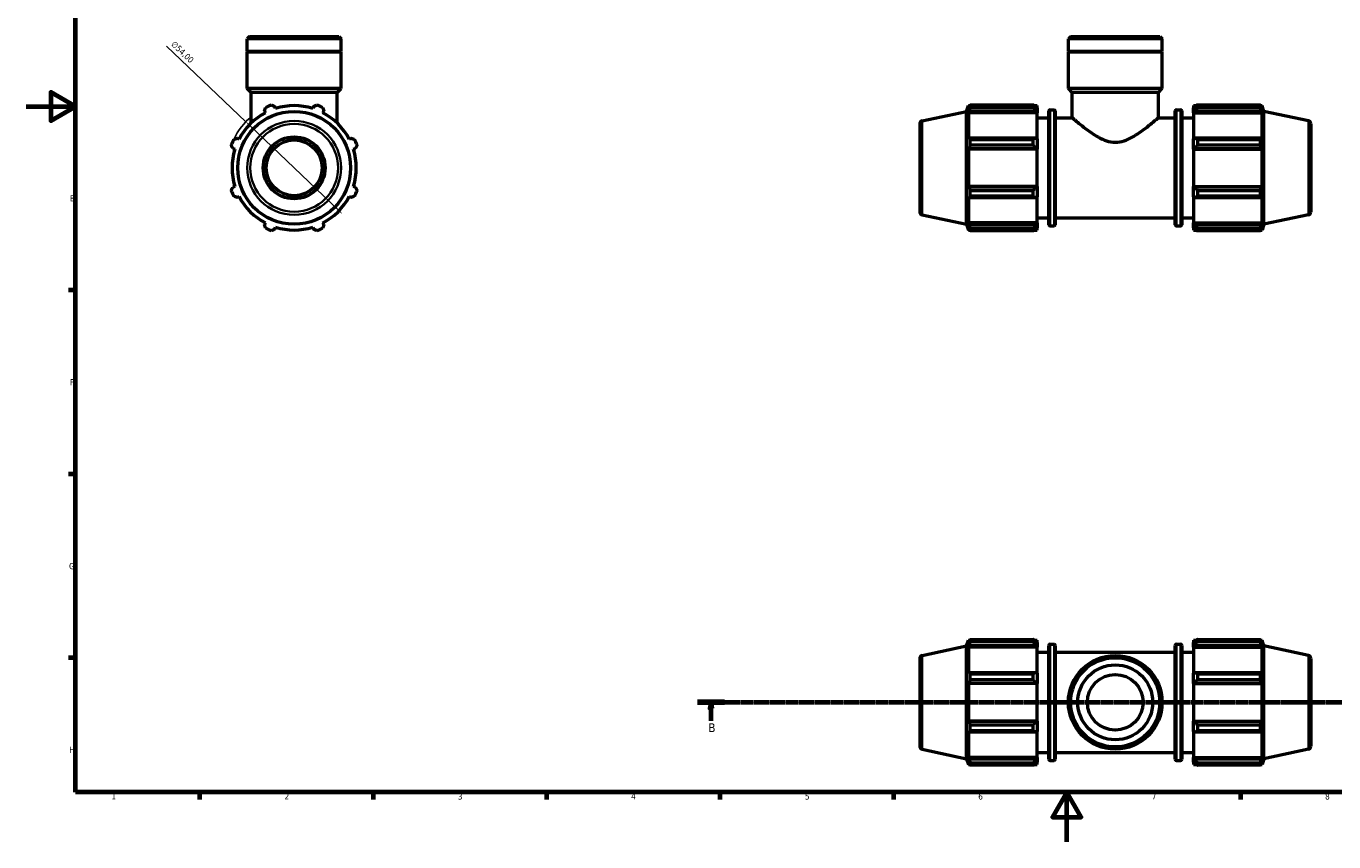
# Model space of a CAD drawing. Header units: millimetres. Extents: x 0 to 931, y 0 to 945.
# Tile 1 of 5: x 0 to 528, y 0 to 329. Entities that reach past the tile are written whole.
import ezdxf

# ---------------------------------------------------------------- set-up
doc = ezdxf.new("R2010")
doc.units = ezdxf.units.MM
doc.linetypes.add('CHAIN', pattern=[0.7087, 0.4724, -0.0591, 0.1181, -0.0591])
for name, color, linetype, lineweight in [('Border (ISO)', 7, 'Continuous', 70), ('Dimension (ISO)', 7, 'Continuous', 25), ('Section Line (ISO)', 7, 'CHAIN', 70), ('Visible (ISO)', 7, 'Continuous', 50), ('Visible Narrow (ISO)', 7, 'Continuous', 35)]:
    doc.layers.add(name, color=color, linetype=linetype, lineweight=lineweight)
doc.styles.add('Label Text (ISO)', font='tahoma.ttf')
doc.styles.add('Note Text (ISO)', font='tahoma.ttf')
doc.dimstyles.new('Default (ISO)', dxfattribs={"dimtxt": 2.5, "dimasz": 2.5, "dimexe": 3.175, "dimexo": 0, "dimgap": 0.762, "dimtad": 1, "dimrnd": 1e-08, "dimzin": 0, "dimtxsty": 'Note Text (ISO)', "dimcen": 0.09, "dimdle": 10, "dimclrd": 256, "dimclre": 256, "dimclrt": 232, "dimazin": 0, "dimtfac": 1.40208, "dimtmove": 0, "dimatfit": 3, "dimfxl": 1, "dimtolj": 1, "dimtzin": 0, "dimlwd": -1, "dimlwe": -1, "dimarcsym": 0})

# ---------------------------------------------------------------- blocks, each defined once
blk = doc.blocks.new('Borders Default Border')
at = {"layer": 'Border (ISO)'}
for p, q in [((20, 222.75), (17.1, 222.75)), ((20, 148.5), (17.1, 148.5)), ((20, 74.25), (17.1, 74.25)), ((70.08, 20), (70.08, 17.1)), ((140.17, 20), (140.17, 17.1)), ((210.25, 20), (210.25, 17.1)), ((280.33, 20), (280.33, 17.1)), ((350.42, 20), (350.42, 17.1)), ((490.58, 20), (490.58, 17.1))]:
    blk.add_line(p, q, dxfattribs=at)
at = {"layer": 'Border (ISO)', "flags": 128}
for points in [[(20, 20), (20, 574), (821, 574), (821, 20), (20, 20)], [(0, 297), (20, 297), (10, 302.77), (10, 291.23), (20, 297)], [(420.5, 0), (420.5, 20), (414.73, 10), (426.27, 10), (420.5, 20)]]:
    blk.add_lwpolyline(points, dxfattribs=at)
at = {"layer": 'Border (ISO)', "color": 232, "true_color": 0xca0064, "char_height": 2.5, "attachment_point": 7, "style": 'Note Text (ISO)'}
for s, insert in [('E', (17.64, 258.63)), ('F', (17.7, 184.38)), ('G', (17.31, 110.08)), ('H', (17.44, 35.88)), ('1', (34.48, 17.1)), ('2', (104.37, 17.1)), ('3', (174.43, 17.05)), ('4', (244.42, 17.1)), ('5', (314.64, 17.05)), ('6', (384.66, 17.05)), ('7', (454.77, 17.1)), ('8', (524.81, 17.04))]:
    blk.add_mtext(s, dxfattribs=dict(at, insert=insert))
blk = doc.blocks.new('2dTransSection0')
at = {"layer": 'Section Line (ISO)', "linetype": 'CHAIN'}
blk.add_line((271.24, 56.35), (729.28, 56.35), dxfattribs=at)
at = {"layer": 'Section Line (ISO)', "linetype": 'Continuous', "lineweight": 140}
for p, q in [((271.24, 56.35), (282.2, 56.35)), ((718.32, 56.35), (729.28, 56.35))]:
    blk.add_line(p, q, dxfattribs=at)
at = {"layer": 'Section Line (ISO)', "linetype": 'Continuous'}
for p, q in [((276.72, 56.35), (276.22, 53.85)), ((276.22, 53.85), (277.22, 53.85)), ((276.72, 53.85), (276.72, 56.35)), ((277.22, 53.85), (276.72, 56.35)), ((276.72, 48.93), (276.72, 53.85)), ((723.8, 56.35), (723.3, 53.85)), ((723.3, 53.85), (724.3, 53.85)), ((723.8, 53.85), (723.8, 56.35)), ((724.3, 53.85), (723.8, 56.35)), ((723.8, 48.93), (723.8, 53.85))]:
    blk.add_line(p, q, dxfattribs=at)
at = {"layer": 'Section Line (ISO)', "linetype": 'Continuous', "flags": 128}
for points in [[(277.22, 53.85), (276.72, 56.35), (276.22, 53.85), (277.22, 53.85)], [(724.3, 53.85), (723.8, 56.35), (723.3, 53.85), (724.3, 53.85)]]:
    blk.add_lwpolyline(points, dxfattribs=at)
at = {"layer": 'Section Line (ISO)'}
for points in [[(277.22, 53.85), (276.72, 56.35), (276.22, 53.85), (277.22, 53.85)], [(724.3, 53.85), (723.8, 56.35), (723.3, 53.85), (724.3, 53.85)]]:
    blk.add_solid(points, dxfattribs=at)
at = {"layer": 'Section Line (ISO)', "char_height": 3.5, "attachment_point": 7, "style": 'Label Text (ISO)'}
for insert in [(275.66, 44.35), (722.73, 44.35)]:
    blk.add_mtext('B', dxfattribs=dict(at, insert=insert))
blk = doc.blocks.new('*D14')
at = {"layer": 'Defpoints', "color": 0, "transparency": 16777216}
for p in [(88.75, 290.86), (127.82, 253.58)]:
    blk.add_point(p, dxfattribs=at)
at = {"layer": 'Dimension (ISO)', "transparency": 16777216}
for p, q in [((88.75, 290.86), (56.76, 321.37)), ((126.01, 255.31), (90.55, 289.13))]:
    blk.add_line(p, q, dxfattribs=at)
blk.add_arc((108.28, 272.22), 27, 129.6098, 154.792, dxfattribs=at)
for points in [[(90.84, 289.43), (90.27, 288.83), (88.75, 290.86)], [(126.3, 255.61), (125.72, 255.01), (127.82, 253.58)]]:
    blk.add_solid(points, dxfattribs=at)
at = {"layer": 'Dimension (ISO)', "color": 232, "true_color": 0xca0064, "transparency": 16777216, "insert": (60.05, 323.72), "char_height": 2.5, "attachment_point": 1, "rotation": 316.3473, "style": 'Note Text (ISO)'}
blk.add_mtext('\\A1;∅54,00', dxfattribs=at)

msp = doc.modelspace()

# ---------------------------------------------------------------- linework, layer by layer
at = {"layer": 'Visible (ISO)'}
for p, q in [((90.258, 325.219), (89.35, 324.311)), ((127.213, 324.311), (89.35, 324.311)), ((89.35, 319.219), (89.35, 324.311)), ((90.258, 325.219), (126.305, 325.219)), ((126.305, 325.219), (127.213, 324.311)), ((127.213, 319.219), (127.213, 324.311)), ((422.008, 325.219), (421.099, 324.311)), ((421.099, 319.219), (421.099, 324.311)), ((458.963, 324.311), (421.099, 324.311)), ((422.008, 325.219), (458.054, 325.219)), ((458.054, 325.219), (458.963, 324.311)), ((458.963, 319.219), (458.963, 324.311)), ((127.213, 319.219), (89.35, 319.219)), ((89.65, 318.919), (89.35, 319.219)), ((127.213, 318.919), (89.35, 318.919)), ((89.35, 304.219), (89.35, 318.919)), ((126.913, 318.919), (127.213, 319.219)), ((127.213, 304.219), (127.213, 318.919)), ((458.963, 319.219), (421.099, 319.219)), ((421.399, 318.919), (421.099, 319.219)), ((458.963, 318.919), (421.099, 318.919)), ((421.099, 304.219), (421.099, 318.919)), ((458.663, 318.919), (458.963, 319.219)), ((458.963, 304.219), (458.963, 318.919)), ((127.213, 304.219), (89.35, 304.219)), ((90.864, 302.705), (89.35, 304.219)), ((125.699, 302.705), (90.864, 302.705)), ((90.864, 290.307), (90.864, 302.705)), ((125.699, 302.705), (127.213, 304.219)), ((125.699, 290.307), (125.699, 302.705)), ((458.963, 304.219), (421.099, 304.219)), ((422.614, 302.705), (421.099, 304.219)), ((457.449, 302.705), (422.614, 302.705)), ((422.614, 292.469), (422.614, 302.705)), ((457.449, 302.705), (458.963, 304.219)), ((457.449, 292.469), (457.449, 302.705)), ((100.731, 296.167), (100.487, 296.94)), ((116.076, 296.94), (115.832, 296.167)), ((379.991, 295), (380.748, 297.329)), ((380.748, 297.329), (380.748, 296.167)), ((380.748, 297.329), (381.209, 297.329)), ((381.011, 296.94), (380.748, 296.167)), ((381.362, 297.625), (406.811, 297.625)), ((381.362, 296.648), (381.362, 297.625)), ((406.811, 296.648), (381.362, 296.648)), ((406.811, 296.648), (406.811, 297.625)), ((407.282, 297.329), (408.431, 297.329)), ((408.431, 296.425), (407.891, 296.94)), ((408.431, 296.425), (408.431, 297.329)), ((408.431, 296.425), (408.431, 294.732)), ((471.631, 297.329), (471.631, 296.425)), ((471.631, 297.329), (472.781, 297.329)), ((472.171, 296.94), (471.631, 296.425)), ((471.631, 294.732), (471.631, 296.425)), ((473.251, 297.625), (473.251, 296.648)), ((473.251, 297.625), (498.7, 297.625)), ((498.7, 296.648), (473.251, 296.648)), ((498.7, 296.648), (498.7, 297.625)), ((498.853, 297.329), (499.314, 297.329)), ((499.314, 296.167), (499.051, 296.94)), ((499.314, 296.167), (499.314, 297.329)), ((500.071, 295), (499.314, 297.329)), ((96.313, 295.211), (96.687, 294.492)), ((119.876, 294.492), (120.25, 295.211)), ((362.021, 291.18), (379.991, 295)), ((379.991, 249.439), (379.991, 295)), ((380.748, 294.492), (381.011, 295.211)), ((380.748, 294.492), (380.748, 283.814)), ((408.431, 294.492), (380.748, 294.492)), ((381.011, 295.211), (407.891, 295.211)), ((407.891, 295.211), (408.431, 294.732)), ((408.431, 294.732), (408.431, 294.492)), ((408.431, 283.939), (408.431, 294.492)), ((408.431, 292.469), (413.171, 292.469)), ((413.171, 249.229), (413.171, 295.209)), ((413.671, 295.709), (415.305, 295.709)), ((415.805, 295.209), (415.805, 249.229)), ((415.805, 292.469), (422.614, 292.469)), ((457.449, 292.469), (464.258, 292.469)), ((464.258, 249.229), (464.258, 295.209)), ((464.758, 295.709), (466.391, 295.709)), ((466.891, 295.209), (466.891, 249.229)), ((466.891, 292.469), (471.631, 292.469)), ((471.631, 294.732), (472.171, 295.211)), ((471.631, 294.492), (471.631, 294.732)), ((471.631, 294.492), (471.631, 283.939)), ((471.631, 294.492), (499.314, 294.492)), ((472.171, 295.211), (499.051, 295.211)), ((499.051, 295.211), (499.314, 294.492)), ((499.314, 283.814), (499.314, 294.492)), ((500.071, 249.439), (500.071, 295)), ((518.041, 291.18), (500.071, 295)), ((361.031, 289.957), (361.031, 254.482)), ((519.031, 289.957), (519.031, 254.482)), ((86.009, 283.814), (85.29, 284.188)), ((131.273, 284.188), (130.554, 283.814)), ((381.011, 284.188), (380.748, 283.814)), ((407.891, 284.188), (381.011, 284.188)), ((381.362, 281.362), (381.362, 283.719)), ((381.362, 283.719), (406.811, 283.719)), ((406.811, 281.362), (381.362, 281.362)), ((406.811, 281.362), (406.811, 283.719)), ((408.431, 283.939), (407.891, 284.188)), ((408.431, 283.939), (408.431, 279.851)), ((472.171, 284.188), (471.631, 283.939)), ((471.631, 279.851), (471.631, 283.939)), ((499.051, 284.188), (472.171, 284.188)), ((473.251, 283.719), (473.251, 281.362)), ((473.251, 283.719), (498.7, 283.719)), ((498.7, 281.362), (473.251, 281.362)), ((498.7, 281.362), (498.7, 283.719)), ((499.314, 283.814), (499.051, 284.188)), ((83.561, 280.014), (84.334, 279.77)), ((132.229, 279.77), (133.002, 280.014)), ((380.748, 279.77), (381.011, 280.014)), ((408.431, 279.77), (380.748, 279.77)), ((380.748, 279.77), (380.748, 264.669)), ((381.011, 280.014), (407.891, 280.014)), ((407.891, 280.014), (408.431, 279.851)), ((408.431, 279.851), (408.431, 279.77)), ((408.431, 264.669), (408.431, 279.77)), ((471.631, 279.851), (472.171, 280.014)), ((471.631, 279.77), (471.631, 279.851)), ((471.631, 279.77), (471.631, 264.669)), ((471.631, 279.77), (499.314, 279.77)), ((472.171, 280.014), (499.051, 280.014)), ((499.051, 280.014), (499.314, 279.77)), ((499.314, 264.669), (499.314, 279.77)), ((84.334, 264.669), (83.561, 264.425)), ((133.002, 264.425), (132.229, 264.669)), ((381.011, 264.425), (380.748, 264.669)), ((408.431, 264.669), (380.748, 264.669)), ((407.891, 264.425), (381.011, 264.425)), ((408.431, 264.588), (407.891, 264.425)), ((408.431, 264.669), (408.431, 264.588)), ((408.431, 264.588), (408.431, 260.5)), ((471.631, 264.588), (471.631, 264.669)), ((471.631, 264.669), (499.314, 264.669)), ((472.171, 264.425), (471.631, 264.588)), ((471.631, 260.5), (471.631, 264.588)), ((499.051, 264.425), (472.171, 264.425)), ((499.314, 264.669), (499.051, 264.425)), ((85.29, 260.251), (86.009, 260.625)), ((130.554, 260.625), (131.273, 260.251)), ((380.748, 260.625), (381.011, 260.251)), ((380.748, 260.625), (380.748, 249.947)), ((381.011, 260.251), (407.891, 260.251)), ((381.362, 260.72), (381.362, 263.077)), ((381.362, 263.077), (406.811, 263.077)), ((406.811, 260.72), (381.362, 260.72)), ((406.811, 260.72), (406.811, 263.077)), ((407.891, 260.251), (408.431, 260.5)), ((408.431, 249.947), (408.431, 260.5)), ((471.631, 260.5), (472.171, 260.251)), ((471.631, 260.5), (471.631, 249.947)), ((472.171, 260.251), (499.051, 260.251)), ((473.251, 263.077), (473.251, 260.72)), ((473.251, 263.077), (498.7, 263.077)), ((498.7, 260.72), (473.251, 260.72)), ((498.7, 260.72), (498.7, 263.077)), ((499.051, 260.251), (499.314, 260.625)), ((499.314, 249.947), (499.314, 260.625)), ((96.687, 249.947), (96.313, 249.228)), ((120.25, 249.228), (119.876, 249.947)), ((362.021, 253.259), (379.991, 249.439)), ((379.991, 249.439), (380.748, 247.109)), ((381.011, 249.228), (380.748, 249.947)), ((408.431, 249.947), (380.748, 249.947)), ((407.891, 249.228), (381.011, 249.228)), ((408.431, 249.707), (407.891, 249.228)), ((408.431, 251.969), (413.171, 251.969)), ((408.431, 249.947), (408.431, 249.707)), ((408.431, 249.707), (408.431, 248.014)), ((413.671, 248.729), (415.305, 248.729)), ((415.805, 251.969), (464.258, 251.969)), ((464.758, 248.729), (466.391, 248.729)), ((466.891, 251.969), (471.631, 251.969)), ((471.631, 249.707), (471.631, 249.947)), ((471.631, 249.947), (499.314, 249.947)), ((471.631, 248.014), (471.631, 249.707)), ((472.171, 249.228), (471.631, 249.707)), ((499.051, 249.228), (472.171, 249.228)), ((499.314, 249.947), (499.051, 249.228)), ((500.071, 249.439), (499.314, 247.109)), ((518.041, 253.259), (500.071, 249.439)), ((100.487, 247.499), (100.731, 248.272)), ((115.832, 248.272), (116.076, 247.499)), ((380.748, 248.272), (381.011, 247.499)), ((380.748, 248.272), (380.748, 247.109)), ((380.748, 247.109), (381.209, 247.109)), ((381.362, 246.814), (381.362, 247.791)), ((381.362, 247.791), (406.811, 247.791)), ((406.811, 246.814), (381.362, 246.814)), ((406.811, 246.814), (406.811, 247.791)), ((407.282, 247.109), (408.431, 247.109)), ((407.891, 247.499), (408.431, 248.014)), ((408.431, 247.109), (408.431, 248.014)), ((471.631, 248.014), (472.171, 247.499)), ((471.631, 248.014), (471.631, 247.109)), ((471.631, 247.109), (472.781, 247.109)), ((473.251, 247.791), (473.251, 246.814)), ((473.251, 247.791), (498.7, 247.791)), ((498.7, 246.814), (473.251, 246.814)), ((498.7, 246.814), (498.7, 247.791)), ((498.853, 247.109), (499.314, 247.109)), ((499.051, 247.499), (499.314, 248.272)), ((499.314, 247.109), (499.314, 248.272)), ((379.991, 79.13), (380.748, 81.46)), ((380.748, 81.46), (380.748, 80.297)), ((380.748, 81.46), (381.209, 81.46)), ((381.011, 81.07), (380.748, 80.297)), ((380.748, 78.622), (381.011, 79.341)), ((381.011, 79.341), (407.891, 79.341)), ((381.362, 80.778), (381.362, 81.755)), ((381.362, 81.755), (406.811, 81.755)), ((406.811, 80.778), (381.362, 80.778)), ((406.811, 80.778), (406.811, 81.755)), ((407.282, 81.46), (408.431, 81.46)), ((408.431, 80.555), (407.891, 81.07)), ((407.891, 79.341), (408.431, 78.862)), ((408.431, 80.555), (408.431, 81.46)), ((408.431, 80.555), (408.431, 78.862)), ((413.171, 33.36), (413.171, 79.34)), ((413.671, 79.84), (415.305, 79.84)), ((415.805, 79.34), (415.805, 33.36)), ((464.258, 33.36), (464.258, 79.34)), ((464.758, 79.84), (466.391, 79.84)), ((466.891, 79.34), (466.891, 33.36)), ((471.631, 81.46), (471.631, 80.555)), ((471.631, 81.46), (472.781, 81.46)), ((472.171, 81.07), (471.631, 80.555)), ((471.631, 78.862), (471.631, 80.555)), ((471.631, 78.862), (472.171, 79.341)), ((472.171, 79.341), (499.051, 79.341)), ((473.251, 81.755), (473.251, 80.778)), ((473.251, 81.755), (498.7, 81.755)), ((498.7, 80.778), (473.251, 80.778)), ((498.7, 80.778), (498.7, 81.755)), ((498.853, 81.46), (499.314, 81.46)), ((499.314, 80.297), (499.051, 81.07)), ((499.051, 79.341), (499.314, 78.622)), ((499.314, 80.297), (499.314, 81.46)), ((500.071, 79.13), (499.314, 81.46)), ((361.031, 74.087), (361.031, 38.612)), ((362.021, 75.31), (379.991, 79.13)), ((379.991, 33.57), (379.991, 79.13)), ((408.431, 78.622), (380.748, 78.622)), ((380.748, 78.622), (380.748, 67.944)), ((408.431, 78.862), (408.431, 78.622)), ((408.431, 68.069), (408.431, 78.622)), ((408.431, 76.6), (413.171, 76.6)), ((415.805, 76.6), (464.258, 76.6)), ((466.891, 76.6), (471.631, 76.6)), ((471.631, 78.622), (471.631, 78.862)), ((471.631, 78.622), (471.631, 68.069)), ((471.631, 78.622), (499.314, 78.622)), ((499.314, 67.944), (499.314, 78.622)), ((500.071, 33.57), (500.071, 79.13)), ((518.041, 75.31), (500.071, 79.13)), ((519.031, 74.087), (519.031, 38.612)), ((381.011, 68.318), (380.748, 67.944)), ((380.748, 63.9), (381.011, 64.144)), ((408.431, 63.9), (380.748, 63.9)), ((380.748, 63.9), (380.748, 48.799)), ((407.891, 68.318), (381.011, 68.318)), ((381.011, 64.144), (407.891, 64.144)), ((381.362, 65.492), (381.362, 67.849)), ((381.362, 67.849), (406.811, 67.849)), ((406.811, 65.492), (381.362, 65.492)), ((406.811, 65.492), (406.811, 67.849)), ((408.431, 68.069), (407.891, 68.318)), ((407.891, 64.144), (408.431, 63.982)), ((408.431, 68.069), (408.431, 63.982)), ((408.431, 63.982), (408.431, 63.9)), ((408.431, 48.799), (408.431, 63.9)), ((472.171, 68.318), (471.631, 68.069)), ((471.631, 63.982), (471.631, 68.069)), ((471.631, 63.982), (472.171, 64.144)), ((471.631, 63.9), (471.631, 63.982)), ((471.631, 63.9), (471.631, 48.799)), ((471.631, 63.9), (499.314, 63.9)), ((499.051, 68.318), (472.171, 68.318)), ((472.171, 64.144), (499.051, 64.144)), ((473.251, 67.849), (473.251, 65.492)), ((473.251, 67.849), (498.7, 67.849)), ((498.7, 65.492), (473.251, 65.492)), ((498.7, 65.492), (498.7, 67.849)), ((499.314, 67.944), (499.051, 68.318)), ((499.051, 64.144), (499.314, 63.9)), ((499.314, 48.799), (499.314, 63.9)), ((381.011, 48.555), (380.748, 48.799)), ((408.431, 48.799), (380.748, 48.799)), ((407.891, 48.555), (381.011, 48.555)), ((408.431, 48.718), (407.891, 48.555)), ((408.431, 48.799), (408.431, 48.718)), ((408.431, 48.718), (408.431, 44.63)), ((471.631, 48.718), (471.631, 48.799)), ((471.631, 48.799), (499.314, 48.799)), ((471.631, 44.63), (471.631, 48.718)), ((472.171, 48.555), (471.631, 48.718)), ((499.051, 48.555), (472.171, 48.555)), ((499.314, 48.799), (499.051, 48.555)), ((380.748, 44.755), (380.748, 34.077)), ((380.748, 44.755), (381.011, 44.381)), ((381.011, 44.381), (407.891, 44.381)), ((381.362, 47.207), (406.811, 47.207)), ((381.362, 44.85), (381.362, 47.207)), ((406.811, 44.85), (381.362, 44.85)), ((406.811, 44.85), (406.811, 47.207)), ((407.891, 44.381), (408.431, 44.63)), ((408.431, 34.077), (408.431, 44.63)), ((471.631, 44.63), (471.631, 34.077)), ((471.631, 44.63), (472.171, 44.381)), ((472.171, 44.381), (499.051, 44.381)), ((473.251, 47.207), (473.251, 44.85)), ((473.251, 47.207), (498.7, 47.207)), ((498.7, 44.85), (473.251, 44.85)), ((498.7, 44.85), (498.7, 47.207)), ((499.051, 44.381), (499.314, 44.755)), ((499.314, 34.077), (499.314, 44.755)), ((362.021, 37.389), (379.991, 33.57)), ((518.041, 37.389), (500.071, 33.57)), ((379.991, 33.57), (380.748, 31.24)), ((381.011, 33.358), (380.748, 34.077)), ((408.431, 34.077), (380.748, 34.077)), ((380.748, 32.402), (381.011, 31.629)), ((380.748, 32.402), (380.748, 31.24)), ((407.891, 33.358), (381.011, 33.358)), ((381.362, 30.945), (381.362, 31.921)), ((381.362, 31.921), (406.811, 31.921)), ((406.811, 30.945), (406.811, 31.921)), ((408.431, 33.837), (407.891, 33.358)), ((407.891, 31.629), (408.431, 32.144)), ((408.431, 36.1), (413.171, 36.1)), ((408.431, 34.077), (408.431, 33.837)), ((408.431, 33.837), (408.431, 32.144)), ((408.431, 31.24), (408.431, 32.144)), ((413.671, 32.86), (415.305, 32.86)), ((415.805, 36.1), (464.258, 36.1)), ((464.758, 32.86), (466.391, 32.86)), ((466.891, 36.1), (471.631, 36.1)), ((471.631, 33.837), (471.631, 34.077)), ((471.631, 34.077), (499.314, 34.077)), ((471.631, 32.144), (471.631, 33.837)), ((472.171, 33.358), (471.631, 33.837)), ((471.631, 32.144), (471.631, 31.24)), ((471.631, 32.144), (472.171, 31.629)), ((499.051, 33.358), (472.171, 33.358)), ((473.251, 31.921), (473.251, 30.945)), ((473.251, 31.921), (498.7, 31.921)), ((498.7, 30.945), (498.7, 31.921)), ((499.314, 34.077), (499.051, 33.358)), ((499.051, 31.629), (499.314, 32.402)), ((500.071, 33.57), (499.314, 31.24)), ((499.314, 31.24), (499.314, 32.402)), ((380.748, 31.24), (381.209, 31.24)), ((406.811, 30.945), (381.362, 30.945)), ((407.282, 31.24), (408.431, 31.24)), ((471.631, 31.24), (472.781, 31.24)), ((498.7, 30.945), (473.251, 30.945)), ((498.853, 31.24), (499.314, 31.24))]:
    msp.add_line(p, q, dxfattribs=at)
for centre, radius in [((108.281, 272.219), 22.78), ((108.281, 272.219), 12.5), ((108.281, 272.219), 11.25), ((440.031, 56.35), 18.932), ((440.031, 56.35), 18.023), ((440.031, 56.35), 15.146), ((440.031, 56.35), 11.25)]:
    msp.add_circle(centre, radius, dxfattribs=at)
for centre, radius, start, end in [((108.281, 272.219), 27, 109.79198, 115.20802), ((108.281, 272.219), 25.11, 72.5, 107.5), ((108.281, 272.219), 27, 64.79198, 70.20802), ((108.281, 272.219), 25.11, 117.5, 152.5), ((108.281, 272.219), 25.11, 27.5, 62.5), ((362.281, 289.957), 1.25, 102, 180), ((413.671, 295.209), 0.5, 90, 180), ((415.305, 295.209), 0.5, 0, 90), ((464.758, 295.209), 0.5, 90, 180), ((466.391, 295.209), 0.5, 0, 90), ((517.781, 289.957), 1.25, 0, 78), ((108.281, 272.219), 27, 154.79198, 160.20802), ((108.281, 272.219), 27, 19.79198, 25.20802), ((108.281, 272.219), 25.11, 162.5, 197.5), ((108.281, 272.219), 25.11, 342.5, 17.5), ((108.281, 272.219), 27, 199.79198, 205.20802), ((108.281, 272.219), 25.11, 207.5, 242.5), ((108.281, 272.219), 25.11, 297.5, 332.5), ((108.281, 272.219), 27, 334.79198, 340.20802), ((362.281, 254.482), 1.25, 180, 258), ((517.781, 254.482), 1.25, 282, 0), ((413.671, 249.229), 0.5, 180, 270), ((415.305, 249.229), 0.5, 270, 0), ((464.758, 249.229), 0.5, 180, 270), ((466.391, 249.229), 0.5, 270, 0), ((108.281, 272.219), 27, 244.79198, 250.20802), ((108.281, 272.219), 25.11, 252.5, 287.5), ((108.281, 272.219), 27, 289.79198, 295.20802), ((413.671, 79.34), 0.5, 90, 180), ((415.305, 79.34), 0.5, 0, 90), ((464.758, 79.34), 0.5, 90, 180), ((466.391, 79.34), 0.5, 0, 90), ((362.281, 74.087), 1.25, 102, 180), ((517.781, 74.087), 1.25, 0, 78), ((362.281, 38.612), 1.25, 180, 258), ((517.781, 38.612), 1.25, 282, 0), ((413.671, 33.36), 0.5, 180, 270), ((415.305, 33.36), 0.5, 270, 0), ((464.758, 33.36), 0.5, 180, 270), ((466.391, 33.36), 0.5, 270, 0)]:
    msp.add_arc(centre, radius, start, end, dxfattribs=at)
for points, weights in [([(96.313, 295.211), (96.543, 295.915), (96.782, 296.648)], [1.00286697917, 1.00184146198, 1]), ([(99.139, 297.625), (99.827, 297.275), (100.487, 296.94)], [1, 1.00184146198, 1.00286697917]), ([(116.076, 296.94), (116.736, 297.275), (117.424, 297.625)], [1.00286697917, 1.00184146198, 1]), ([(119.781, 296.648), (120.02, 295.915), (120.25, 295.211)], [1, 1.00184146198, 1.00286697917]), ([(381.011, 296.94), (381.18, 297.275), (381.362, 297.625)], [1.00286697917, 1.00184146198, 1]), ([(381.362, 296.648), (381.18, 295.915), (381.011, 295.211)], [1, 1.00184146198, 1.00286697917]), ([(407.891, 296.94), (407.373, 297.275), (406.811, 297.625)], [1.00632819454, 1.01211458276, 1.01710327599]), ([(406.811, 296.648), (407.373, 295.915), (407.891, 295.211)], [1.01710327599, 1.01211458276, 1.00632819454]), ([(473.251, 297.625), (472.69, 297.275), (472.171, 296.94)], [1.01710327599, 1.01211458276, 1.00632819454]), ([(472.171, 295.211), (472.69, 295.915), (473.251, 296.648)], [1.00632819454, 1.01211458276, 1.01710327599]), ([(498.7, 297.625), (498.883, 297.275), (499.051, 296.94)], [1, 1.00184146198, 1.00286697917]), ([(499.051, 295.211), (498.883, 295.915), (498.7, 296.648)], [1.00286697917, 1.00184146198, 1]), ([(83.561, 280.014), (83.226, 280.674), (82.876, 281.362)], [1.00286697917, 1.00184146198, 1]), ([(83.853, 283.719), (84.586, 283.958), (85.29, 284.188)], [1, 1.00184146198, 1.00286697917]), ([(131.273, 284.188), (131.977, 283.958), (132.71, 283.719)], [1.00286697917, 1.00184146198, 1]), ([(133.686, 281.362), (133.337, 280.674), (133.002, 280.014)], [1, 1.00184146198, 1.00286697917]), ([(381.011, 284.188), (381.18, 283.958), (381.362, 283.719)], [1.00286697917, 1.00184146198, 1]), ([(381.362, 281.362), (381.18, 280.674), (381.011, 280.014)], [1, 1.00184146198, 1.00286697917]), ([(407.891, 284.188), (407.373, 283.958), (406.811, 283.719)], [1.00632819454, 1.01211458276, 1.01710327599]), ([(406.811, 281.362), (407.373, 280.674), (407.891, 280.014)], [1.01710327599, 1.01211458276, 1.00632819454]), ([(473.251, 283.719), (472.69, 283.958), (472.171, 284.188)], [1.01710327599, 1.01211458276, 1.00632819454]), ([(472.171, 280.014), (472.69, 280.674), (473.251, 281.362)], [1.00632819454, 1.01211458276, 1.01710327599]), ([(498.7, 283.719), (498.883, 283.958), (499.051, 284.188)], [1, 1.00184146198, 1.00286697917]), ([(499.051, 280.014), (498.883, 280.674), (498.7, 281.362)], [1.00286697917, 1.00184146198, 1]), ([(82.876, 263.077), (83.226, 263.765), (83.561, 264.425)], [1, 1.00184146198, 1.00286697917]), ([(133.002, 264.425), (133.337, 263.765), (133.686, 263.077)], [1.00286697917, 1.00184146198, 1]), ([(381.011, 264.425), (381.18, 263.765), (381.362, 263.077)], [1.00286697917, 1.00184146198, 1]), ([(407.891, 264.425), (407.373, 263.765), (406.811, 263.077)], [1.00632819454, 1.01211458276, 1.01710327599]), ([(473.251, 263.077), (472.69, 263.765), (472.171, 264.425)], [1.01710327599, 1.01211458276, 1.00632819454]), ([(498.7, 263.077), (498.883, 263.765), (499.051, 264.425)], [1, 1.00184146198, 1.00286697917]), ([(85.29, 260.251), (84.586, 260.481), (83.853, 260.72)], [1.00286697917, 1.00184146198, 1]), ([(132.71, 260.72), (131.977, 260.481), (131.273, 260.251)], [1, 1.00184146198, 1.00286697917]), ([(381.362, 260.72), (381.18, 260.481), (381.011, 260.251)], [1, 1.00184146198, 1.00286697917]), ([(406.811, 260.72), (407.373, 260.481), (407.891, 260.251)], [1.01710327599, 1.01211458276, 1.00632819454]), ([(472.171, 260.251), (472.69, 260.481), (473.251, 260.72)], [1.00632819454, 1.01211458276, 1.01710327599]), ([(499.051, 260.251), (498.883, 260.481), (498.7, 260.72)], [1.00286697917, 1.00184146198, 1]), ([(96.782, 247.791), (96.543, 248.524), (96.313, 249.228)], [1, 1.00184146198, 1.00286697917]), ([(120.25, 249.228), (120.02, 248.524), (119.781, 247.791)], [1.00286697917, 1.00184146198, 1]), ([(381.011, 249.228), (381.18, 248.524), (381.362, 247.791)], [1.00286697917, 1.00184146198, 1]), ([(407.891, 249.228), (407.373, 248.524), (406.811, 247.791)], [1.00632819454, 1.01211458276, 1.01710327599]), ([(473.251, 247.791), (472.69, 248.524), (472.171, 249.228)], [1.01710327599, 1.01211458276, 1.00632819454]), ([(498.7, 247.791), (498.883, 248.524), (499.051, 249.228)], [1, 1.00184146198, 1.00286697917]), ([(100.487, 247.499), (99.827, 247.164), (99.139, 246.814)], [1.00286697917, 1.00184146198, 1]), ([(117.424, 246.814), (116.736, 247.164), (116.076, 247.499)], [1, 1.00184146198, 1.00286697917]), ([(381.362, 246.814), (381.18, 247.164), (381.011, 247.499)], [1, 1.00184146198, 1.00286697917]), ([(406.811, 246.814), (407.373, 247.164), (407.891, 247.499)], [1.01710327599, 1.01211458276, 1.00632819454]), ([(472.171, 247.499), (472.69, 247.164), (473.251, 246.814)], [1.00632819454, 1.01211458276, 1.01710327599]), ([(499.051, 247.499), (498.883, 247.164), (498.7, 246.814)], [1.00286697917, 1.00184146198, 1]), ([(381.011, 81.07), (381.18, 81.405), (381.362, 81.755)], [1.00286697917, 1.00184146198, 1]), ([(381.362, 80.778), (381.18, 80.045), (381.011, 79.341)], [1, 1.00184146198, 1.00286697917]), ([(407.891, 81.07), (407.373, 81.405), (406.811, 81.755)], [1.00632819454, 1.01211458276, 1.01710327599]), ([(406.811, 80.778), (407.373, 80.045), (407.891, 79.341)], [1.01710327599, 1.01211458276, 1.00632819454]), ([(473.251, 81.755), (472.69, 81.405), (472.171, 81.07)], [1.01710327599, 1.01211458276, 1.00632819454]), ([(472.171, 79.341), (472.69, 80.045), (473.251, 80.778)], [1.00632819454, 1.01211458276, 1.01710327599]), ([(498.7, 81.755), (498.883, 81.405), (499.051, 81.07)], [1, 1.00184146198, 1.00286697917]), ([(499.051, 79.341), (498.883, 80.045), (498.7, 80.778)], [1.00286697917, 1.00184146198, 1]), ([(381.011, 68.318), (381.18, 68.088), (381.362, 67.849)], [1.00286697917, 1.00184146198, 1]), ([(381.362, 65.492), (381.18, 64.804), (381.011, 64.144)], [1, 1.00184146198, 1.00286697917]), ([(407.891, 68.318), (407.373, 68.088), (406.811, 67.849)], [1.00632819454, 1.01211458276, 1.01710327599]), ([(406.811, 65.492), (407.373, 64.804), (407.891, 64.144)], [1.01710327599, 1.01211458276, 1.00632819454]), ([(473.251, 67.849), (472.69, 68.088), (472.171, 68.318)], [1.01710327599, 1.01211458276, 1.00632819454]), ([(472.171, 64.144), (472.69, 64.804), (473.251, 65.492)], [1.00632819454, 1.01211458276, 1.01710327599]), ([(498.7, 67.849), (498.883, 68.088), (499.051, 68.318)], [1, 1.00184146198, 1.00286697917]), ([(499.051, 64.144), (498.883, 64.804), (498.7, 65.492)], [1.00286697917, 1.00184146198, 1]), ([(381.011, 48.555), (381.18, 47.895), (381.362, 47.207)], [1.00286697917, 1.00184146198, 1]), ([(407.891, 48.555), (407.373, 47.895), (406.811, 47.207)], [1.00632819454, 1.01211458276, 1.01710327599]), ([(473.251, 47.207), (472.69, 47.895), (472.171, 48.555)], [1.01710327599, 1.01211458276, 1.00632819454]), ([(498.7, 47.207), (498.883, 47.895), (499.051, 48.555)], [1, 1.00184146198, 1.00286697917]), ([(381.362, 44.85), (381.18, 44.611), (381.011, 44.381)], [1, 1.00184146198, 1.00286697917]), ([(406.811, 44.85), (407.373, 44.611), (407.891, 44.381)], [1.01710327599, 1.01211458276, 1.00632819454]), ([(472.171, 44.381), (472.69, 44.611), (473.251, 44.85)], [1.00632819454, 1.01211458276, 1.01710327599]), ([(499.051, 44.381), (498.883, 44.611), (498.7, 44.85)], [1.00286697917, 1.00184146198, 1]), ([(381.011, 33.358), (381.18, 32.654), (381.362, 31.921)], [1.00286697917, 1.00184146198, 1]), ([(407.891, 33.358), (407.373, 32.654), (406.811, 31.921)], [1.00632819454, 1.01211458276, 1.01710327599]), ([(473.251, 31.921), (472.69, 32.654), (472.171, 33.358)], [1.01710327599, 1.01211458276, 1.00632819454]), ([(498.7, 31.921), (498.883, 32.654), (499.051, 33.358)], [1, 1.00184146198, 1.00286697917]), ([(381.362, 30.945), (381.18, 31.294), (381.011, 31.629)], [1, 1.00184146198, 1.00286697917]), ([(406.811, 30.945), (407.373, 31.294), (407.891, 31.629)], [1.01710327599, 1.01211458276, 1.00632819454]), ([(472.171, 31.629), (472.69, 31.294), (473.251, 30.945)], [1.00632819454, 1.01211458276, 1.01710327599]), ([(499.051, 31.629), (498.883, 31.294), (498.7, 30.945)], [1.00286697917, 1.00184146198, 1])]:
    msp.add_rational_spline(points, weights, degree=2, dxfattribs=at)
for points, knots in [([(422.614, 292.469), (422.614, 292.469), (422.733, 292.367), (423.209, 291.96), (423.566, 291.655), (424.48, 290.887), (425.038, 290.423), (426.294, 289.403), (426.991, 288.849), (428.479, 287.709), (429.331, 287.077), (431.172, 285.811), (432.162, 285.176), (434.245, 284.027), (435.339, 283.514), (437.617, 282.773), (438.803, 282.549), (440.031, 282.549)], [8.6154153, 8.6154153, 8.6154153, 8.6154153, 8.9650467, 8.9650467, 9.314678, 9.314678, 9.6643094, 9.6643094, 10.0139408, 10.0139408, 10.3822607, 10.3822607, 10.7505806, 10.7505806, 11.1189005, 11.1189005, 11.4872204, 11.4872204, 11.4872204, 11.4872204]), ([(440.031, 282.549), (441.259, 282.549), (442.445, 282.773), (444.724, 283.514), (445.817, 284.027), (447.901, 285.176), (448.89, 285.811), (450.732, 287.077), (451.584, 287.709), (453.072, 288.849), (453.769, 289.403), (455.024, 290.423), (455.582, 290.887), (456.497, 291.655), (456.854, 291.96), (457.33, 292.367), (457.449, 292.469), (457.449, 292.469)], [0, 0, 0, 0, 0.3683199, 0.3683199, 0.7366398, 0.7366398, 1.1049597, 1.1049597, 1.4732795, 1.4732795, 1.8229109, 1.8229109, 2.1725423, 2.1725423, 2.5221737, 2.5221737, 2.8718051, 2.8718051, 2.8718051, 2.8718051])]:
    msp.add_open_spline(points, degree=3, knots=knots, dxfattribs=at)
at = {"layer": 'Visible Narrow (ISO)'}
for p, q in [((362.021, 253.492), (362.021, 290.946)), ((413.671, 295.42), (413.671, 249.019)), ((415.305, 249.019), (415.305, 295.42)), ((464.758, 295.42), (464.758, 249.019)), ((466.391, 249.019), (466.391, 295.42)), ((518.041, 253.492), (518.041, 290.946)), ((413.671, 79.55), (413.671, 33.149)), ((415.305, 33.149), (415.305, 79.55)), ((464.758, 79.55), (464.758, 33.149)), ((466.391, 33.149), (466.391, 79.55)), ((362.021, 37.623), (362.021, 75.077)), ((518.041, 37.623), (518.041, 75.077))]:
    msp.add_line(p, q, dxfattribs=at)
for radius in [18.96, 17.738]:
    msp.add_circle((108.281, 272.219), radius, dxfattribs=at)

# ---------------------------------------------------------------- block references
msp.add_blockref('Borders Default Border', (0, 0))
at = {"layer": 'Section Line (ISO)'}
msp.add_blockref('2dTransSection0', (0, 0), dxfattribs=at)

# ---------------------------------------------------------------- dimensions: what is measured, and where the dimension line sits
at = {"layer": 'Dimension (ISO)'}
dim = msp.add_diameter_dim_2p(p1=(127.817, 253.582), p2=(88.746, 290.857), dimstyle='Default (ISO)', override={"dimdec": 2, "dimlfac": 1, "dimtp": 0, "dimtm": 0, "dimtdec": 2, "dimatfit": 2}, dxfattribs=at)
dim.commit()
dim.dimension.update_dxf_attribs({"geometry": '*D14', "text_midpoint": (61.285, 317.056), "dimtype": 163})

doc.saveas('drawing.dxf')
